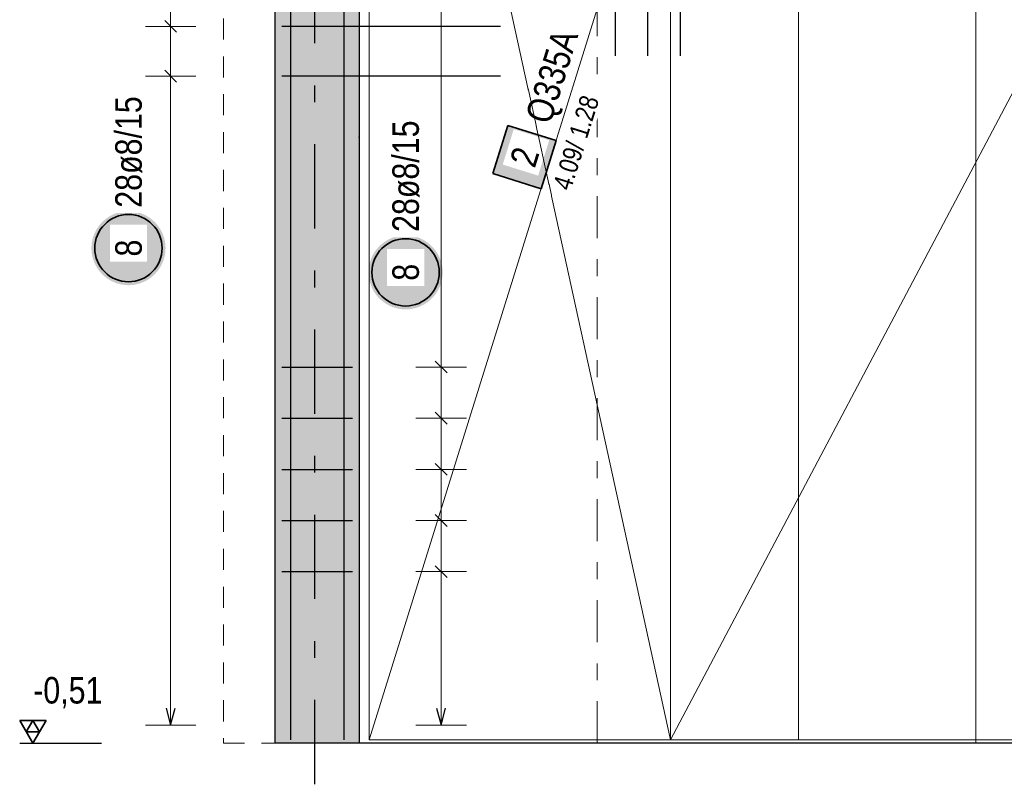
# Model space of a CAD drawing. Header units: millimetres. Extents: x -20 to 91, y -4 to 50.
# Tile 19 of 41: x 18.4 to 24.25, y 28.61 to 33.12. Entities that reach past the tile are written whole.
import ezdxf

# ---------------------------------------------------------------- set-up
doc = ezdxf.new("R2010")
doc.units = ezdxf.units.MM
for name, pattern in [('DASHDOT', [1, 0.5, -0.25, 0, -0.25]), ('DASHDOTX2', [2, 1, -0.5, 0, -0.5]), ('HIDDEN', [0.375, 0.25, -0.125])]:
    doc.linetypes.add(name, pattern=pattern)
for name, color, linetype, lineweight in [('Achsen', 7, 'Continuous', 20), ('Bewehrung', 7, 'Continuous', 20), ('Schraffuren', 7, 'Continuous', 20)]:
    doc.layers.add(name, color=color, linetype=linetype, lineweight=lineweight)
doc.styles.add('Arial Narrow', font='ARIALN.TTF')

msp = doc.modelspace()

# ---------------------------------------------------------------- hatches: boundary and pattern name
at = {"lineweight": 35, "true_color": 0xffffff}
msp.add_hatch(color=7, dxfattribs=at).paths.add_polyline_path([(21.297673, 32.489683), (21.20839, 32.203276), (21.494796, 32.113993), (21.584079, 32.400399)])
at = {"layer": 'Bewehrung', "lineweight": 25, "true_color": 0xffffff}
msp.add_hatch(color=7, dxfattribs=at).paths.add_polyline_path([(19.264075, 31.760751), (19.263941, 31.768429), (19.263539, 31.776098), (19.26287, 31.783748), (19.261934, 31.79137), (19.260733, 31.798954), (19.259268, 31.806492), (19.25754, 31.813974), (19.255553, 31.821392), (19.253308, 31.828735), (19.250808, 31.835996), (19.248056, 31.843165), (19.245055, 31.850234), (19.24181, 31.857193), (19.238324, 31.864035), (19.234601, 31.870751), (19.230646, 31.877334), (19.226464, 31.883774), (19.222059, 31.890064), (19.217438, 31.896197), (19.212605, 31.902165), (19.207567, 31.90796), (19.20233, 31.913576), (19.1969, 31.919006), (19.191284, 31.924243), (19.185489, 31.929281), (19.179521, 31.934114), (19.173388, 31.938735), (19.167098, 31.94314), (19.160657, 31.947322), (19.154075, 31.951277), (19.147359, 31.955), (19.140517, 31.958486), (19.133557, 31.961731), (19.126489, 31.964732), (19.11932, 31.967484), (19.112059, 31.969984), (19.104715, 31.972229), (19.097298, 31.974217), (19.089816, 31.975944), (19.082278, 31.977409), (19.074693, 31.97861), (19.067072, 31.979546), (19.059422, 31.980216), (19.051753, 31.980617), (19.044075, 31.980751), (19.036397, 31.980617), (19.028729, 31.980216), (19.021079, 31.979546), (19.013457, 31.97861), (19.005873, 31.977409), (18.998335, 31.975944), (18.990852, 31.974217), (18.983435, 31.972229), (18.976092, 31.969984), (18.968831, 31.967484), (18.961662, 31.964732), (18.954593, 31.961731), (18.947634, 31.958486), (18.940791, 31.955), (18.934075, 31.951277), (18.927493, 31.947322), (18.921053, 31.94314), (18.914762, 31.938735), (18.90863, 31.934114), (18.902662, 31.929281), (18.896867, 31.924243), (18.89125, 31.919006), (18.88582, 31.913576), (18.880583, 31.90796), (18.875545, 31.902165), (18.870713, 31.896197), (18.866092, 31.890064), (18.861687, 31.883774), (18.857505, 31.877334), (18.85355, 31.870751), (18.849827, 31.864035), (18.846341, 31.857193), (18.843095, 31.850234), (18.840095, 31.843165), (18.837343, 31.835996), (18.834843, 31.828735), (18.832598, 31.821392), (18.83061, 31.813974), (18.828883, 31.806492), (18.827418, 31.798954), (18.826216, 31.79137), (18.82528, 31.783748), (18.824611, 31.776098), (18.824209, 31.768429), (18.824075, 31.760751), (18.824209, 31.753074), (18.824611, 31.745405), (18.82528, 31.737755), (18.826216, 31.730133), (18.827418, 31.722549), (18.828883, 31.715011), (18.83061, 31.707529), (18.832598, 31.700111), (18.834843, 31.692768), (18.837343, 31.685507), (18.840095, 31.678338), (18.843095, 31.671269), (18.846341, 31.66431), (18.849827, 31.657468), (18.85355, 31.650751), (18.857505, 31.644169), (18.861687, 31.637729), (18.866092, 31.631439), (18.870713, 31.625306), (18.875545, 31.619338), (18.880583, 31.613543), (18.88582, 31.607927), (18.89125, 31.602497), (18.896867, 31.59726), (18.902662, 31.592222), (18.90863, 31.587389), (18.914762, 31.582768), (18.921053, 31.578363), (18.927493, 31.574181), (18.934075, 31.570226), (18.940791, 31.566503), (18.947634, 31.563017), (18.954593, 31.559771), (18.961662, 31.556771), (18.968831, 31.554019), (18.976092, 31.551519), (18.983435, 31.549274), (18.990852, 31.547286), (18.998335, 31.545559), (19.005873, 31.544094), (19.013457, 31.542892), (19.021079, 31.541957), (19.028729, 31.541287), (19.036397, 31.540885), (19.044075, 31.540751), (19.051753, 31.540885), (19.059422, 31.541287), (19.067072, 31.541957), (19.074693, 31.542892), (19.082278, 31.544094), (19.089816, 31.545559), (19.097298, 31.547286), (19.104715, 31.549274), (19.112059, 31.551519), (19.11932, 31.554019), (19.126489, 31.556771), (19.133557, 31.559771), (19.140517, 31.563017), (19.147359, 31.566503), (19.154075, 31.570226), (19.160657, 31.574181), (19.167098, 31.578363), (19.173388, 31.582768), (19.179521, 31.587389), (19.185489, 31.592222), (19.191284, 31.59726), (19.1969, 31.602497), (19.20233, 31.607927), (19.207567, 31.613543), (19.212605, 31.619338), (19.217438, 31.625306), (19.222059, 31.631439), (19.226464, 31.637729), (19.230646, 31.644169), (19.234601, 31.650751), (19.238324, 31.657468), (19.24181, 31.66431), (19.245055, 31.671269), (19.248056, 31.678338), (19.250808, 31.685507), (19.253308, 31.692768), (19.255553, 31.700111), (19.25754, 31.707529), (19.259268, 31.715011), (19.260733, 31.722549), (19.261934, 31.730133), (19.26287, 31.737755), (19.263539, 31.745405)])
at = {"layer": 'Schraffuren', "lineweight": 13, "true_color": 0xd7ffd7}
msp.add_hatch(color=254, dxfattribs=at).paths.add_polyline_path([(19.914103, 28.819765), (20.414103, 28.819765), (20.414103, 37.179777), (19.914103, 37.179777)])
at = {"layer": 'Schraffuren', "lineweight": 25, "true_color": 0xffffff}
msp.add_hatch(color=7, dxfattribs=at).paths.add_polyline_path([(20.910002, 31.617063), (20.909868, 31.624741), (20.909466, 31.632409), (20.908797, 31.640059), (20.907861, 31.647681), (20.906659, 31.655266), (20.905194, 31.662804), (20.903467, 31.670286), (20.901479, 31.677703), (20.899234, 31.685047), (20.896734, 31.692307), (20.893982, 31.699476), (20.890982, 31.706545), (20.887736, 31.713505), (20.88425, 31.720347), (20.880527, 31.727063), (20.876572, 31.733645), (20.87239, 31.740085), (20.867985, 31.746376), (20.863364, 31.752508), (20.858532, 31.758476), (20.853494, 31.764272), (20.848256, 31.769888), (20.842827, 31.775318), (20.83721, 31.780555), (20.831415, 31.785593), (20.825447, 31.790425), (20.819314, 31.795047), (20.813024, 31.799451), (20.806584, 31.803634), (20.800002, 31.807589), (20.793285, 31.811311), (20.786443, 31.814798), (20.779484, 31.818043), (20.772415, 31.821043), (20.765246, 31.823795), (20.757985, 31.826295), (20.750642, 31.828541), (20.743225, 31.830528), (20.735742, 31.832255), (20.728204, 31.833721), (20.72062, 31.834922), (20.712998, 31.835858), (20.705348, 31.836527), (20.69768, 31.836929), (20.690002, 31.837063), (20.682324, 31.836929), (20.674655, 31.836527), (20.667005, 31.835858), (20.659384, 31.834922), (20.651799, 31.833721), (20.644261, 31.832255), (20.636779, 31.830528), (20.629362, 31.828541), (20.622018, 31.826295), (20.614757, 31.823795), (20.607588, 31.821043), (20.60052, 31.818043), (20.59356, 31.814798), (20.586718, 31.811311), (20.580002, 31.807589), (20.57342, 31.803634), (20.566979, 31.799451), (20.560689, 31.795047), (20.554556, 31.790425), (20.548588, 31.785593), (20.542793, 31.780555), (20.537177, 31.775318), (20.531747, 31.769888), (20.52651, 31.764272), (20.521472, 31.758476), (20.516639, 31.752508), (20.512018, 31.746376), (20.507613, 31.740085), (20.503431, 31.733645), (20.499476, 31.727063), (20.495753, 31.720347), (20.492267, 31.713505), (20.489022, 31.706545), (20.486021, 31.699476), (20.483269, 31.692307), (20.480769, 31.685047), (20.478524, 31.677703), (20.476537, 31.670286), (20.474809, 31.662804), (20.473344, 31.655266), (20.472143, 31.647681), (20.471207, 31.640059), (20.470538, 31.632409), (20.470136, 31.624741), (20.470002, 31.617063), (20.470136, 31.609385), (20.470538, 31.601717), (20.471207, 31.594067), (20.472143, 31.586445), (20.473344, 31.57886), (20.474809, 31.571322), (20.476537, 31.56384), (20.478524, 31.556423), (20.480769, 31.549079), (20.483269, 31.541819), (20.486021, 31.53465), (20.489022, 31.527581), (20.492267, 31.520621), (20.495753, 31.513779), (20.499476, 31.507063), (20.503431, 31.500481), (20.507613, 31.494041), (20.512018, 31.48775), (20.516639, 31.481617), (20.521472, 31.47565), (20.52651, 31.469854), (20.531747, 31.464238), (20.537177, 31.458808), (20.542793, 31.453571), (20.548588, 31.448533), (20.554556, 31.443701), (20.560689, 31.439079), (20.566979, 31.434675), (20.57342, 31.430492), (20.580002, 31.426537), (20.586718, 31.422814), (20.59356, 31.419328), (20.60052, 31.416083), (20.607588, 31.413083), (20.614757, 31.410331), (20.622018, 31.407831), (20.629362, 31.405585), (20.636779, 31.403598), (20.644261, 31.40187), (20.651799, 31.400405), (20.659384, 31.399204), (20.667005, 31.398268), (20.674655, 31.397599), (20.682324, 31.397197), (20.690002, 31.397063), (20.69768, 31.397197), (20.705348, 31.397599), (20.712998, 31.398268), (20.72062, 31.399204), (20.728204, 31.400405), (20.735742, 31.40187), (20.743225, 31.403598), (20.750642, 31.405585), (20.757985, 31.407831), (20.765246, 31.410331), (20.772415, 31.413083), (20.779484, 31.416083), (20.786443, 31.419328), (20.793285, 31.422814), (20.800002, 31.426537), (20.806584, 31.430492), (20.813024, 31.434675), (20.819314, 31.439079), (20.825447, 31.443701), (20.831415, 31.448533), (20.83721, 31.453571), (20.842827, 31.458808), (20.848256, 31.464238), (20.853494, 31.469854), (20.858532, 31.47565), (20.863364, 31.481617), (20.867985, 31.48775), (20.87239, 31.494041), (20.876572, 31.500481), (20.880527, 31.507063), (20.88425, 31.513779), (20.887736, 31.520621), (20.890982, 31.527581), (20.893982, 31.53465), (20.896734, 31.541819), (20.899234, 31.549079), (20.901479, 31.556423), (20.903467, 31.56384), (20.905194, 31.571322), (20.906659, 31.57886), (20.907861, 31.586445), (20.908797, 31.594067), (20.909466, 31.601717)])

# ---------------------------------------------------------------- linework, layer by layer
at = {"color": 9, "linetype": 'HIDDEN', "lineweight": 0, "ltscale": 0.5}
for p, q in [((19.609107, 38.97504), (19.609107, 28.819765)), ((19.609107, 28.819765), (21.827035, 28.819765))]:
    msp.add_line(p, q, dxfattribs=at)
at = {"color": 9, "linetype": 'DASHDOT', "lineweight": 0, "ltscale": 0.5}
msp.add_line((21.827035, 28.819765), (21.827035, 38.97504), dxfattribs=at)
at = {"color": 3, "linetype": 'Continuous', "lineweight": 25, "ltscale": 0.5}
for p, q in [((21.93605, 32.903777), (21.93605, 38.279777)), ((22.12926, 32.903777), (22.12926, 38.279777)), ((22.32247, 32.903776), (22.32247, 38.279776)), ((18.397916, 28.819765), (18.883016, 28.819765))]:
    msp.add_line(p, q, dxfattribs=at)
at = {"color": 9, "linetype": 'Continuous', "lineweight": 0}
msp.add_line((24.077078, 28.819765), (24.077078, 37.619765), dxfattribs=at)
at = {"color": 7, "linetype": 'Continuous', "lineweight": 18, "ltscale": 0.5}
for p, q in [((22.264104, 28.839766), (26.864103, 37.549755)), ((20.474103, 37.019779), (20.474103, 28.839767)), ((22.264104, 37.019768), (22.264104, 28.839766)), ((23.024103, 28.839767), (23.024103, 37.019764)), ((20.474103, 28.839767), (23.024103, 28.839767)), ((22.264104, 28.839766), (26.864103, 28.839766)), ((23.024103, 28.839767), (23.024103, 28.839767))]:
    msp.add_line(p, q, dxfattribs=at)
at = {"color": 9, "linetype": 'Continuous', "lineweight": 0, "ltscale": 0.5}
for p, q in [((20.474104, 37.019775), (20.474104, 28.839772)), ((22.2641, 28.839772), (22.2641, 37.019766)), ((22.264103, 37.019768), (22.264103, 28.839767)), ((20.474104, 28.839772), (22.2641, 28.839772)), ((22.2641, 28.839772), (22.2641, 28.839772)), ((22.264103, 28.839767), (26.864102, 28.839767))]:
    msp.add_line(p, q, dxfattribs=at)
at = {"color": 2, "linetype": 'Continuous', "lineweight": 35, "ltscale": 0.5}
for p, q in [((21.297673, 32.489683), (21.20839, 32.203276)), ((21.584079, 32.400399), (21.297673, 32.489683)), ((21.494796, 32.113993), (21.584079, 32.400399)), ((21.20839, 32.203276), (21.494796, 32.113993)), ((18.555416, 28.95616), (18.397916, 28.95616)), ((18.397916, 28.95616), (18.476666, 28.819765)), ((18.476666, 28.95616), (18.437291, 28.887963)), ((18.476666, 28.819765), (18.555416, 28.95616)), ((18.516041, 28.887963), (18.476666, 28.95616)), ((18.437291, 28.887963), (18.516041, 28.887963))]:
    msp.add_line(p, q, dxfattribs=at)
at = {"color": 9, "linetype": 'Continuous', "lineweight": 0}
msp.add_circle((20.414103, 32.419765), 0.00222, dxfattribs=at)
at = {"layer": 'Achsen', "color": 3, "linetype": 'DASHDOTX2', "lineweight": 25, "ltscale": 0.5}
msp.add_line((20.149032, 38.97742), (20.149032, 27.794799), dxfattribs=at)
at = {"layer": 'Achsen', "color": 3, "linetype": 'Continuous', "lineweight": 25}
for p, q in [((23.014103, 28.819765), (20.414103, 28.819765)), ((46.124103, 28.819765), (23.014103, 28.819765))]:
    msp.add_line(p, q, dxfattribs=at)
at = {"layer": 'Bewehrung', "color": 5, "linetype": 'Continuous', "lineweight": 18, "ltscale": 0.5}
for p, q in [((19.294366, 28.927771), (19.294366, 36.931777)), ((19.144366, 33.077996), (19.444366, 33.077996)), ((19.144366, 32.781552), (19.444366, 32.781552)), ((19.144366, 28.927771), (19.444366, 28.927771))]:
    msp.add_line(p, q, dxfattribs=at)
at = {"layer": 'Bewehrung', "color": 3, "linetype": 'Continuous', "lineweight": 25, "ltscale": 0.5}
for p, q in [((19.259011, 33.113352), (19.329722, 33.042641)), ((21.254103, 33.077996), (19.954103, 33.077996)), ((19.259011, 32.816907), (19.329722, 32.746196)), ((21.254103, 32.781552), (19.954103, 32.781552)), ((19.267571, 29.027771), (19.294366, 28.927771)), ((19.294366, 28.927771), (19.321161, 29.027771))]:
    msp.add_line(p, q, dxfattribs=at)
at = {"layer": 'Bewehrung', "color": 2, "linetype": 'Continuous', "lineweight": 35, "ltscale": 0.5}
msp.add_circle((19.044075, 31.760751), 0.2, dxfattribs=at)
at = {"layer": 'Schraffuren', "color": 3, "linetype": 'Continuous', "lineweight": 25, "ltscale": 0.5}
for p, q in [((20.006103, 37.839765), (20.006103, 28.839765)), ((20.322103, 37.839765), (20.322103, 28.839765)), ((19.954103, 31.05473), (20.374103, 31.05473)), ((20.865556, 31.090085), (20.936267, 31.019375)), ((20.865556, 30.786233), (20.936267, 30.715522)), ((19.954103, 30.750878), (20.374103, 30.750878)), ((20.865556, 30.482381), (20.936267, 30.41167)), ((19.954103, 30.447026), (20.374103, 30.447026)), ((20.865556, 30.178529), (20.936267, 30.107818)), ((19.954103, 30.143174), (20.374103, 30.143174)), ((19.954103, 29.839322), (20.374103, 29.839322)), ((20.865556, 29.874677), (20.936267, 29.803966)), ((20.874116, 29.027765), (20.900911, 28.927765)), ((20.900911, 28.927765), (20.927706, 29.027765))]:
    msp.add_line(p, q, dxfattribs=at)
at = {"layer": 'Schraffuren', "color": 3, "linetype": 'Continuous', "lineweight": 25}
for p, q in [((19.914103, 37.179777), (19.914103, 28.819765)), ((20.414103, 37.079777), (20.414103, 28.819765)), ((20.414103, 28.819765), (19.914103, 28.819765))]:
    msp.add_line(p, q, dxfattribs=at)
at = {"layer": 'Schraffuren', "color": 5, "linetype": 'Continuous', "lineweight": 18, "ltscale": 0.5}
for p, q in [((20.900911, 28.927765), (20.900911, 37.131772)), ((20.750911, 31.05473), (21.050911, 31.05473)), ((20.750911, 30.750878), (21.050911, 30.750878)), ((20.750911, 30.447026), (21.050911, 30.447026)), ((20.750911, 30.143174), (21.050911, 30.143174)), ((20.750911, 29.839322), (21.050911, 29.839322)), ((20.750911, 28.927765), (21.050911, 28.927765))]:
    msp.add_line(p, q, dxfattribs=at)
at = {"layer": 'Schraffuren', "color": 2, "linetype": 'Continuous', "lineweight": 35, "ltscale": 0.5}
msp.add_circle((20.690002, 31.617063), 0.2, dxfattribs=at)

# ---------------------------------------------------------------- texts
at = {"color": 2, "lineweight": 35, "insert": (18.427841, 29.213515), "char_height": 0.1575, "attachment_point": 1, "line_spacing_factor": 0.9, "style": 'Arial Narrow'}
msp.add_mtext(' -0,51', dxfattribs=at)

# ---------------------------------------------------------------- next in the draw order: texts
at = {"layer": 'Bewehrung', "color": 2, "lineweight": 35, "char_height": 0.1575, "attachment_point": 1, "rotation": 90, "line_spacing_factor": 0.9, "style": 'Arial Narrow', "bg_fill": 3, "box_fill_scale": 1.2, "bg_fill_color": 256, "bg_fill_true_color": 13158600, "bg_fill_transparency": 0}
for s, insert in [('28ø8/15', (18.965325, 32.000751)), ('8', (18.965325, 31.711139))]:
    msp.add_mtext(s, dxfattribs=dict(at, insert=insert))
at = {"layer": 'Schraffuren', "color": 2, "lineweight": 35, "char_height": 0.1575, "attachment_point": 1, "rotation": 90, "line_spacing_factor": 0.9, "style": 'Arial Narrow', "bg_fill": 3, "box_fill_scale": 1.2, "bg_fill_color": 256, "bg_fill_true_color": 13158600, "bg_fill_transparency": 0}
for s, insert in [('28ø8/15', (20.611252, 31.857063)), ('8', (20.611252, 31.56745))]:
    msp.add_mtext(s, dxfattribs=dict(at, insert=insert))

# ---------------------------------------------------------------- next in the draw order: linework, layer by layer
at = {"color": 7, "linetype": 'Continuous', "lineweight": 18, "ltscale": 0.5}
msp.add_line((23.024103, 37.019764), (20.474103, 28.839767), dxfattribs=at)

# ---------------------------------------------------------------- next in the draw order: texts
at = {"color": 2, "lineweight": 35, "char_height": 0.1575, "attachment_point": 1, "rotation": 72.6858636, "line_spacing_factor": 0.9, "style": 'Arial Narrow', "bg_fill": 3, "box_fill_scale": 1.2, "bg_fill_color": 256, "bg_fill_true_color": 13158600, "bg_fill_transparency": 0}
for s, insert in [('Q335A', (21.398755, 32.536731)), ('2', (21.306288, 32.27791))]:
    msp.add_mtext(s, dxfattribs=dict(at, insert=insert))

# ---------------------------------------------------------------- next in the draw order: texts
at = {"color": 2, "lineweight": 35, "insert": (21.552077, 32.096137), "char_height": 0.1125, "attachment_point": 1, "rotation": 72.6858636, "line_spacing_factor": 0.9, "style": 'Arial Narrow', "bg_fill": 3, "box_fill_scale": 1.2, "bg_fill_color": 256, "bg_fill_true_color": 13158600, "bg_fill_transparency": 0}
msp.add_mtext(' 4.09/ 1.28', dxfattribs=at)

# ---------------------------------------------------------------- next in the draw order: linework, layer by layer
at = {"color": 9, "linetype": 'Continuous', "lineweight": 0, "ltscale": 0.5}
msp.add_line((20.474104, 37.019775), (22.2641, 28.839772), dxfattribs=at)

doc.saveas('drawing.dxf')
